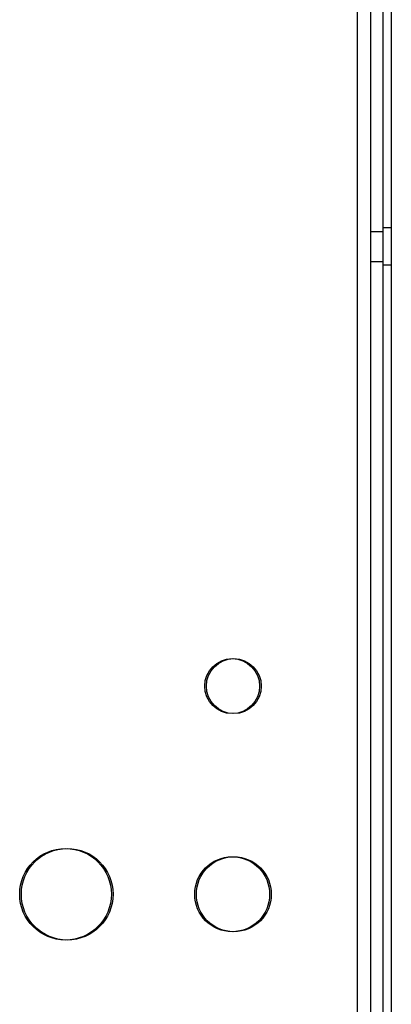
# Model space of a CAD drawing. Header units: millimetres. Extents: x 71 to 557, y 190 to 677.
# Tile 7 of 8: x 511 to 555, y 315 to 434. Entities that reach past the tile are written whole.
import ezdxf

# ---------------------------------------------------------------- set-up
doc = ezdxf.new("R2010")
doc.units = ezdxf.units.MM
doc.header["$LTSCALE"] = 56.38902
doc.layers.get('0').update_dxf_attribs({"linetype": 'CONTINUOUS'})

msp = doc.modelspace()

# ---------------------------------------------------------------- linework, layer by layer
at = {"color": 7, "linetype": 'CONTINUOUS'}
for p, q in [((551.2, 585.44), (551.2, 190.44)), ((552.8, 582.34), (552.8, 193.54)), ((554.3, 582.34), (554.3, 193.54)), ((555.3, 582.34), (555.3, 233.34)), ((552.8, 408.14), (554.3, 408.14)), ((555.3, 408.59), (554.3, 408.59)), ((552.8, 404.54), (554.3, 404.54)), ((555.3, 404.09), (554.3, 404.09))]:
    msp.add_line(p, q, dxfattribs=at)
for centre, radius in [((536.2, 353.54), 3.3), ((536.4, 353.54), 3.3), ((516.2, 328.54), 5.5), ((516.4, 328.54), 5.5), ((536.2, 328.54), 4.5), ((536.4, 328.54), 4.5)]:
    msp.add_circle(centre, radius, dxfattribs=at)

doc.saveas('drawing.dxf')
